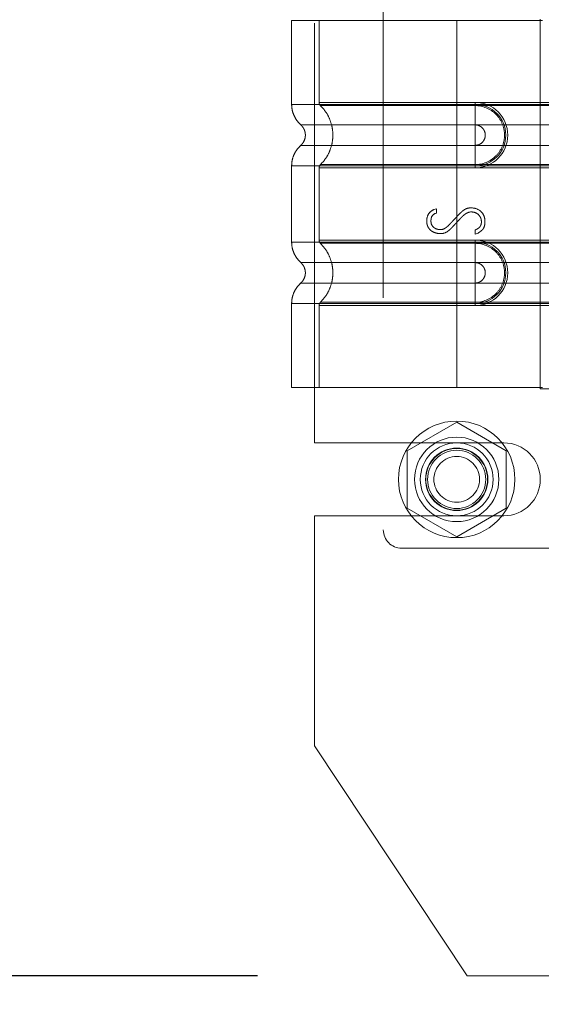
# Model space of a CAD drawing. Header units: inches. Extents: x 0.2 to 10.8, y 0.2 to 8.2.
# Tile 45 of 145: x 1.78 to 1.905, y 3.87 to 4.104. Entities that reach past the tile are written whole.
import ezdxf

# ---------------------------------------------------------------- set-up
doc = ezdxf.new("R2010")
doc.units = ezdxf.units.IN
doc.header["$MEASUREMENT"] = 0
doc.linetypes.add('HIDDEN', pattern=[0.075, 0.05, -0.025])
doc.layers.add('DIMENSIONS', color=140, linetype='Continuous')
doc.styles.add('SLDTEXTSTYLE0', font='TXT', dxfattribs={"width": 0.7})
doc.dimstyles.new('SLDDIMSTYLE0', dxfattribs={"dimtxt": 0.084961, "dimasz": 0.13, "dimexe": 0, "dimexo": 0.0625, "dimgap": 0.02124, "dimtad": 0, "dimtih": 1, "dimtoh": 1, "dimlfac": 18, "dimrnd": 1e-09, "dimzin": 12, "dimdsep": 46, "dimtxsty": 'SLDTEXTSTYLE0', "dimsah": 1, "dimcen": 0.09, "dimadec": 0, "dimazin": 3, "dimtfac": 1, "dimtofl": 0, "dimtmove": 0, "dimatfit": 3, "dimfxl": 0, "dimfrac": 2, "dimtolj": 1, "dimtzin": 12, "dimarcsym": 0})

# ---------------------------------------------------------------- blocks, each defined once
blk = doc.blocks.new('_D_10')
at = {"layer": 'DIMENSIONS'}
for p, q in [((0.3824, 4.09611), (0.35387, 4.09611)), ((0.35387, 4.09611), (0.35387, 3.96108)), ((0.70555, 4.09611), (0.73408, 4.09611)), ((0.73408, 4.09611), (0.73408, 3.96108)), ((0.85872, 4.09611), (0.96529, 4.09611)), ((0.96529, 4.09611), (0.96529, 3.87642)), ((0.35387, 3.96108), (0.3824, 3.96108)), ((0.73408, 3.96108), (0.70555, 3.96108)), ((1.83722, 3.87642), (0.84029, 3.87642)), ((0.96529, 3.58147), (0.96529, 3.87642)), ((1.83722, 3.58147), (0.84029, 3.58147))]:
    blk.add_line(p, q, dxfattribs=at)
for points in [[(0.96529, 3.87642), (0.94529, 3.74642), (0.98529, 3.74642)], [(0.96529, 3.58147), (0.98529, 3.71147), (0.94529, 3.71147)]]:
    blk.add_solid(points, dxfattribs=at)
at = {"layer": 'DIMENSIONS', "char_height": 0.083333, "attachment_point": 1, "style": 'SLDTEXTSTYLE0'}
for s, insert in [('5.31', (0.41774, 4.22255)), ('134.8', (0.3824, 4.0685))]:
    blk.add_mtext(s, dxfattribs=dict(at, insert=insert))

msp = doc.modelspace()

# ---------------------------------------------------------------- linework, layer by layer
at = {"color": 7, "linetype": 'HIDDEN', "lineweight": 18}
for p, q in [((1.8671927, 4.1380148), (1.8671927, 3.9827217)), ((1.8508016, 4.003432), (1.8508016, 4.1172931)), ((1.8846905, 4.1041128), (1.8453204, 4.1041128)), ((1.8453204, 4.1041128), (1.8453204, 4.0841083)), ((1.8518821, 4.1041128), (1.8518821, 4.0845821)), ((1.8846905, 4.1041128), (1.8846905, 4.0841083)), ((1.9051261, 4.1041128), (1.8846905, 4.1041128)), ((1.8846905, 4.1041128), (1.8846905, 4.0841083)), ((1.8846905, 4.1041128), (1.8846905, 4.0845821)), ((1.8846905, 4.1041128), (1.8846905, 4.0845821)), ((1.9045742, 4.1044409), (1.9045742, 4.0162956)), ((1.8846905, 4.0845821), (1.8890649, 4.0845821)), ((1.9656179, 4.0845821), (1.8846905, 4.0845821)), ((1.8846905, 4.0841083), (1.8890649, 4.0841083)), ((1.9656179, 4.0841083), (1.8846905, 4.0841083)), ((1.8846905, 4.0838017), (1.8890649, 4.0838017)), ((1.9656179, 4.0838017), (1.8846905, 4.0838017)), ((1.8890649, 4.0845821), (1.8890649, 4.0838017)), ((1.8890649, 4.0841083), (1.8890649, 4.0792139)), ((1.8846905, 4.0792139), (1.8890649, 4.0792139)), ((1.9656179, 4.0792139), (1.8846905, 4.0792139)), ((1.8890649, 4.074331), (1.8846905, 4.074331)), ((1.8846905, 4.074331), (1.9656179, 4.074331)), ((1.8890649, 4.0694366), (1.8890649, 4.074331)), ((1.8453204, 4.0694366), (1.8453204, 4.0512999)), ((1.8518821, 4.0689628), (1.8518821, 4.0517737)), ((1.8890649, 4.0697431), (1.8846905, 4.0697431)), ((1.8846905, 4.0697431), (1.9656179, 4.0697431)), ((1.8846905, 4.0694366), (1.8846905, 4.0512999)), ((1.8846905, 4.0694366), (1.8846905, 4.0512999)), ((1.8890649, 4.0694366), (1.8846905, 4.0694366)), ((1.8846905, 4.0694366), (1.9656179, 4.0694366)), ((1.8846905, 4.0689628), (1.8846905, 4.0517737)), ((1.8846905, 4.0689628), (1.8846905, 4.0517737)), ((1.8890649, 4.0689628), (1.8846905, 4.0689628)), ((1.8846905, 4.0689628), (1.9656179, 4.0689628)), ((1.8890649, 4.0689628), (1.8890649, 4.0697431)), ((1.8792778, 4.0590136), (1.879897, 4.0591738)), ((1.879897, 4.0591738), (1.879897, 4.0581809)), ((1.8890566, 4.0531848), (1.8890566, 4.0541242)), ((1.8846905, 4.0517737), (1.8890649, 4.0517737)), ((1.9656179, 4.0517737), (1.8846905, 4.0517737)), ((1.8898253, 4.053441), (1.8890566, 4.0531848)), ((1.8890649, 4.0517737), (1.8890649, 4.0509933)), ((1.8846905, 4.0512999), (1.8890649, 4.0512999)), ((1.9656179, 4.0512999), (1.8846905, 4.0512999)), ((1.8846905, 4.0509933), (1.8890649, 4.0509933)), ((1.9656179, 4.0509933), (1.8846905, 4.0509933)), ((1.8890649, 4.0512999), (1.8890649, 4.0464055)), ((1.8846905, 4.0464055), (1.8890649, 4.0464055)), ((1.9656179, 4.0464055), (1.8846905, 4.0464055)), ((1.8890649, 4.0415226), (1.8846905, 4.0415226)), ((1.8846905, 4.0415226), (1.9656179, 4.0415226)), ((1.8890649, 4.0366282), (1.8890649, 4.0415226)), ((1.8453204, 4.0366282), (1.8453204, 4.0166237)), ((1.8518821, 4.0361544), (1.8518821, 4.0166237)), ((1.8890649, 4.0369347), (1.8846905, 4.0369347)), ((1.8846905, 4.0369347), (1.9656179, 4.0369347)), ((1.8846905, 4.0366282), (1.8846905, 4.0166237)), ((1.8890649, 4.0366282), (1.8846905, 4.0366282)), ((1.8846905, 4.0366282), (1.8846905, 4.0166237)), ((1.8846905, 4.0366282), (1.9656179, 4.0366282)), ((1.8846905, 4.0361544), (1.8846905, 4.0166237)), ((1.8846905, 4.0361544), (1.8846905, 4.0166237)), ((1.8890649, 4.0361544), (1.8846905, 4.0361544)), ((1.8846905, 4.0361544), (1.9656179, 4.0361544)), ((1.8890649, 4.0361544), (1.8890649, 4.0369347)), ((1.8846905, 4.0166237), (1.8453204, 4.0166237)), ((1.9051261, 4.0166237), (1.8846905, 4.0166237)), ((1.9045742, 4.0162956), (1.9174989, 4.0162956)), ((1.8846905, 4.0084154), (1.8728571, 4.0015834)), ((1.8965238, 4.0015834), (1.8846905, 4.0084154)), ((1.8508016, 4.003432), (1.8959405, 4.003432)), ((1.8728571, 4.0015834), (1.8728571, 3.9879195)), ((1.8965238, 3.9879195), (1.8965238, 4.0015834)), ((1.8508016, 3.9312445), (1.8508016, 3.9860709)), ((1.8508016, 3.9860709), (1.8959405, 3.9860709)), ((1.8728571, 3.9879195), (1.8846905, 3.9810875)), ((1.8846905, 3.9810875), (1.8965238, 3.9879195)), ((1.8715671, 3.9783472), (1.9174989, 3.9783472)), ((1.8872183, 3.8764181), (1.8508016, 3.9312445)), ((1.8872183, 3.8764181), (1.9236349, 3.8764181))]:
    msp.add_line(p, q, dxfattribs=at)
for radius in [0.0138889, 0.0100612, 0.0086806, 0.0074366, 0.0073611, 0.0069444, 0.0054417]:
    msp.add_circle((1.8846905, 3.9947514), radius, dxfattribs=at)
for centre, radius, start, end in [((1.8890649, 4.0767724), 0.0078096, 270, 90), ((1.8890649, 4.0767724), 0.0073358, 270, 90), ((1.8890649, 4.043964), 0.0078096, 270, 90), ((1.8890649, 4.043964), 0.0073358, 270, 90), ((1.8959405, 3.9947514), 0.0086806, 270, 90), ((1.8715671, 3.9827217), 0.0043745, 180, 270)]:
    msp.add_arc(centre, radius, start, end, dxfattribs=at)
for points, knots in [([(1.8453203, 4.0841083), (1.8453483, 4.0836501), (1.845405, 4.0827236), (1.8458597, 4.0813936), (1.8465549, 4.0801724), (1.8472112, 4.0795167), (1.8475357, 4.0791925)], [0, 0, 0, 0, 0.24733805, 0.50013361, 0.7528697, 1, 1, 1, 1]), ([(1.8846905, 4.0841083), (1.8821137, 4.0841083), (1.879537, 4.0841083), (1.8744825, 4.0841083), (1.8720048, 4.0841083), (1.8672436, 4.0841083), (1.8649601, 4.0841083), (1.8606751, 4.0841083), (1.8586737, 4.0841083), (1.8550296, 4.0841083), (1.853387, 4.0841083), (1.8505239, 4.0841083), (1.8493034, 4.0841083), (1.8473312, 4.0841083), (1.8465796, 4.0841083), (1.8455742, 4.0841083), (1.8453204, 4.0841083), (1.8453204, 4.0841083), (1.8455742, 4.0841083), (1.8465796, 4.0841083), (1.8473312, 4.0841083), (1.8493034, 4.0841083), (1.8505239, 4.0841083), (1.853387, 4.0841083), (1.8550296, 4.0841083), (1.8586737, 4.0841083), (1.8606751, 4.0841083), (1.8649601, 4.0841083), (1.8672436, 4.0841083), (1.8720048, 4.0841083), (1.8744825, 4.0841083), (1.879537, 4.0841083), (1.8821137, 4.0841083), (1.8846905, 4.0841083)], [0, 0, 0, 0, 0.0625, 0.0625, 0.125, 0.125, 0.1875, 0.1875, 0.25, 0.25, 0.3125, 0.3125, 0.375, 0.375, 0.4375, 0.4375, 0.5, 0.5, 0.5625, 0.5625, 0.625, 0.625, 0.6875, 0.6875, 0.75, 0.75, 0.8125, 0.8125, 0.875, 0.875, 0.9375, 0.9375, 1, 1, 1, 1]), ([(1.8846905, 4.0845821), (1.8796784, 4.0845821), (1.8710979, 4.0845821), (1.8604829, 4.0845821), (1.85359, 4.0845821), (1.851028, 4.0845821), (1.85359, 4.0845821), (1.8604829, 4.0845821), (1.8710979, 4.0845821), (1.8796784, 4.0845821), (1.8846905, 4.0845821)], [4.71239975, 4.71239975, 4.71239975, 4.71239975, 5.17054869, 5.49779793, 5.89049701, 6.2831961, 6.67589519, 7.06859428, 7.39584352, 7.85399245, 7.85399245, 7.85399245, 7.85399245]), ([(1.8518821, 4.0845872), (1.8518857, 4.0845145), (1.8518928, 4.0843678), (1.8519621, 4.0841568), (1.8520641, 4.0839595), (1.8521638, 4.0838516), (1.8522131, 4.0837982)], [0, 0, 0, 0, 0.247524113, 0.500000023, 0.752475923, 1, 1, 1, 1]), ([(1.8521422, 4.0838672), (1.8525923, 4.0833821), (1.8534923, 4.082412), (1.8544269, 4.0806459), (1.8550233, 4.0787517), (1.8552284, 4.0767724), (1.8550233, 4.0747932), (1.8544269, 4.072899), (1.8534923, 4.0711329), (1.8525923, 4.0701628), (1.8521422, 4.0696776)], [0, 0, 0, 0, 0.125085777, 0.250126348, 0.375155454, 0.5, 0.624844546, 0.749873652, 0.874914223, 1, 1, 1, 1]), ([(1.8846905, 4.0838017), (1.8804379, 4.0838018), (1.8761893, 4.0838018), (1.8683326, 4.0838018), (1.8647288, 4.0838018), (1.8587187, 4.0838019), (1.8563091, 4.0838019), (1.8530563, 4.0838019), (1.8522097, 4.0838019), (1.8522107, 4.083802), (1.8530552, 4.083802), (1.8563098, 4.083802), (1.8587177, 4.083802), (1.8647289, 4.0838021), (1.8683323, 4.0838021), (1.8761892, 4.0838021), (1.8804373, 4.0838021), (1.8846905, 4.0838022)], [0, 0, 0, 0, 0.125, 0.125, 0.25, 0.25, 0.375, 0.375, 0.5, 0.5, 0.625, 0.625, 0.75, 0.75, 0.875, 0.875, 1, 1, 1, 1]), ([(1.8846905, 4.0841083), (1.8846905, 4.0831876), (1.8846905, 4.0822674), (1.8846905, 4.0805867), (1.8846905, 4.0798272), (1.8846905, 4.0792139)], [0, 0, 0, 0, 0.5, 0.5, 1, 1, 1, 1]), ([(1.8846905, 4.0841083), (1.8846905, 4.0832153), (1.8846905, 4.0813429), (1.8846905, 4.0798061), (1.8846905, 4.0792133)], [0.052118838, 0.052118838, 0.052118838, 0.052118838, 0.500001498, 0.948006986, 0.948006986, 0.948006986, 0.948006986]), ([(1.8846905, 4.0697431), (1.8846905, 4.0715641), (1.8846905, 4.0767724), (1.8846905, 4.0819807), (1.8846905, 4.0838017)], [0.027131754, 0.027131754, 0.027131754, 0.027131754, 0.5, 0.972868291, 0.972868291, 0.972868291, 0.972868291]), ([(1.8890649, 4.0838017), (1.8909126, 4.0838202), (1.8936443, 4.0826539), (1.8957281, 4.0795322), (1.8962773, 4.0767724), (1.8957281, 4.0740127), (1.8936443, 4.070891), (1.8909126, 4.0697246), (1.8890649, 4.0697431)], [6.28318531, 6.28318531, 6.28318531, 6.28318531, 7.06858347, 7.46128255, 7.85398163, 8.24668072, 8.6393798, 9.42477796, 9.42477796, 9.42477796, 9.42477796]), ([(1.8474875, 4.0792353), (1.847652, 4.0790714), (1.8479814, 4.0787432), (1.848327, 4.0781311), (1.8485496, 4.0774687), (1.8486271, 4.0767724), (1.8485496, 4.0760762), (1.848327, 4.0754138), (1.8479814, 4.0748017), (1.847652, 4.0744735), (1.8474875, 4.0743096)], [0, 0, 0, 0, 0.12483242, 0.24993914, 0.37510573, 0.5, 0.62489427, 0.75006086, 0.87516758, 1, 1, 1, 1]), ([(1.8846905, 4.0792133), (1.8791769, 4.0792133), (1.8695686, 4.0792133), (1.8574868, 4.0792133), (1.849495, 4.0792133), (1.8465207, 4.0792133), (1.849495, 4.0792133), (1.8574868, 4.0792133), (1.8695686, 4.0792133), (1.8791769, 4.0792133), (1.8846905, 4.0792133)], [4.71241411, 4.71241411, 4.71241411, 4.71241411, 5.15721613, 5.48839216, 5.88580339, 6.28321463, 6.68062587, 7.0780371, 7.40921314, 7.85401516, 7.85401516, 7.85401516, 7.85401516]), ([(1.8890649, 4.0792139), (1.8893845, 4.0792139), (1.889704, 4.0791504), (1.8902945, 4.0789058), (1.8905653, 4.0787248), (1.8910173, 4.0782728), (1.8911983, 4.078002), (1.8914429, 4.0774115), (1.8915064, 4.077092), (1.8915064, 4.0764528), (1.8914429, 4.0761334), (1.8911983, 4.0755429), (1.8910173, 4.075272), (1.8905653, 4.0748201), (1.8902945, 4.0746391), (1.889704, 4.0743945), (1.8893845, 4.074331), (1.8890649, 4.074331)], [0, 0, 0, 0, 0.125, 0.125, 0.25, 0.25, 0.375, 0.375, 0.5, 0.5, 0.625, 0.625, 0.75, 0.75, 0.875, 0.875, 1, 1, 1, 1]), ([(1.8475357, 4.0743523), (1.8472112, 4.0740282), (1.8465549, 4.0733724), (1.8458597, 4.0721513), (1.845405, 4.0708213), (1.8453483, 4.0698948), (1.8453203, 4.0694366)], [0, 0, 0, 0, 0.247130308, 0.499866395, 0.752661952, 1, 1, 1, 1]), ([(1.8846905, 4.0743315), (1.8791769, 4.0743315), (1.8695686, 4.0743315), (1.8574868, 4.0743315), (1.849495, 4.0743315), (1.8465207, 4.0743315), (1.849495, 4.0743315), (1.8574868, 4.0743315), (1.8695686, 4.0743315), (1.8791769, 4.0743315), (1.8846905, 4.0743315)], [4.71236405, 4.71236405, 4.71236405, 4.71236405, 5.15716608, 5.48834211, 5.88575335, 6.2831646, 6.68057584, 7.07798708, 7.40916311, 7.85396503, 7.85396503, 7.85396503, 7.85396503]), ([(1.8846905, 4.0694366), (1.8846905, 4.0703296), (1.8846905, 4.072202), (1.8846905, 4.0737387), (1.8846905, 4.0743315)], [0.052118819, 0.052118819, 0.052118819, 0.052118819, 0.500001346, 0.948007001, 0.948007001, 0.948007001, 0.948007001]), ([(1.8846905, 4.0694366), (1.8846905, 4.0703573), (1.8846905, 4.0712775), (1.8846905, 4.0729582), (1.8846905, 4.0737177), (1.8846905, 4.074331)], [0, 0, 0, 0, 0.5, 0.5, 1, 1, 1, 1]), ([(1.8846905, 4.0694366), (1.8821137, 4.0694366), (1.879537, 4.0694366), (1.8744825, 4.0694366), (1.8720048, 4.0694366), (1.8672436, 4.0694366), (1.8649601, 4.0694366), (1.8606751, 4.0694366), (1.8586737, 4.0694366), (1.8550296, 4.0694366), (1.853387, 4.0694366), (1.8505239, 4.0694366), (1.8493034, 4.0694366), (1.8473312, 4.0694366), (1.8465796, 4.0694366), (1.8455742, 4.0694366), (1.8453204, 4.0694366), (1.8453204, 4.0694366), (1.8455742, 4.0694366), (1.8465796, 4.0694366), (1.8473312, 4.0694366), (1.8493034, 4.0694366), (1.8505239, 4.0694366), (1.853387, 4.0694366), (1.8550296, 4.0694366), (1.8586737, 4.0694366), (1.8606751, 4.0694366), (1.8649601, 4.0694366), (1.8672436, 4.0694366), (1.8720048, 4.0694366), (1.8744825, 4.0694366), (1.879537, 4.0694366), (1.8821137, 4.0694366), (1.8846905, 4.0694366)], [0, 0, 0, 0, 0.0625, 0.0625, 0.125, 0.125, 0.1875, 0.1875, 0.25, 0.25, 0.3125, 0.3125, 0.375, 0.375, 0.4375, 0.4375, 0.5, 0.5, 0.5625, 0.5625, 0.625, 0.625, 0.6875, 0.6875, 0.75, 0.75, 0.8125, 0.8125, 0.875, 0.875, 0.9375, 0.9375, 1, 1, 1, 1]), ([(1.8846905, 4.0689628), (1.8796784, 4.0689628), (1.8710979, 4.0689628), (1.8604829, 4.0689628), (1.85359, 4.0689628), (1.851028, 4.0689628), (1.85359, 4.0689628), (1.8604829, 4.0689628), (1.8710979, 4.0689628), (1.8796784, 4.0689628), (1.8846905, 4.0689628)], [4.71239001, 4.71239001, 4.71239001, 4.71239001, 5.17053895, 5.49778819, 5.89048727, 6.28318636, 6.67588545, 7.06858454, 7.39583378, 7.85398272, 7.85398272, 7.85398272, 7.85398272]), ([(1.8522131, 4.0697467), (1.8521638, 4.0696933), (1.8520641, 4.0695853), (1.8519621, 4.0693881), (1.8518928, 4.0691771), (1.8518857, 4.0690304), (1.8518821, 4.0689577)], [0, 0, 0, 0, 0.247524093, 0.499999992, 0.752475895, 1, 1, 1, 1]), ([(1.8846905, 4.0697427), (1.8804373, 4.0697427), (1.8761892, 4.0697427), (1.8683323, 4.0697428), (1.8647289, 4.0697428), (1.8587177, 4.0697428), (1.8563098, 4.0697429), (1.8530552, 4.0697429), (1.8522107, 4.0697429), (1.8522097, 4.0697429), (1.8530563, 4.069743), (1.8563091, 4.069743), (1.8587187, 4.069743), (1.8647288, 4.069743), (1.8683326, 4.0697431), (1.8761893, 4.0697431), (1.8804379, 4.0697431), (1.8846905, 4.0697431)], [0, 0, 0, 0, 0.125, 0.125, 0.25, 0.25, 0.375, 0.375, 0.5, 0.5, 0.625, 0.625, 0.75, 0.75, 0.875, 0.875, 1, 1, 1, 1]), ([(1.8890566, 4.0541242), (1.8893895, 4.0543009), (1.8897897, 4.0545447), (1.8900279, 4.0547127), (1.8903521, 4.0550568), (1.8905827, 4.05559), (1.8905992, 4.0564533), (1.8903993, 4.0571799), (1.8897597, 4.0580395), (1.8889169, 4.0584471), (1.8877521, 4.0585368), (1.8868966, 4.0580957), (1.8863831, 4.0577061), (1.8860645, 4.0574177), (1.8857815, 4.0571257), (1.8856348, 4.0569699), (1.8853151, 4.056633), (1.8848937, 4.0561844), (1.8843714, 4.0556272), (1.8839506, 4.0551768), (1.8836335, 4.0548399), (1.883486, 4.0546809), (1.8831985, 4.0543831), (1.8828899, 4.0541044), (1.8821189, 4.0535106), (1.8809674, 4.0531904), (1.8798215, 4.0533939), (1.8790557, 4.0536998), (1.8786009, 4.05397), (1.8779999, 4.0545594), (1.8776748, 4.0552151), (1.8775216, 4.0560173), (1.8775821, 4.0571953), (1.8780244, 4.0582749), (1.8787923, 4.0588248), (1.8792778, 4.0590136)], [0, 0, 0, 0, 0.03125, 0.046875, 0.0625, 0.09375, 0.125, 0.15625, 0.1875, 0.25, 0.3125, 0.34375, 0.359375, 0.375, 0.3828125, 0.390625, 0.40625, 0.4375, 0.46875, 0.5, 0.515625, 0.5234375, 0.53125, 0.546875, 0.5625, 0.625, 0.6875, 0.71875, 0.75, 0.78125, 0.8125, 0.84375, 0.875, 0.9375, 1, 1, 1, 1]), ([(1.879897, 4.0581809), (1.8792734, 4.058077), (1.8787642, 4.0576435), (1.8785619, 4.0567118), (1.8785308, 4.0559333), (1.8787037, 4.0552947), (1.8791996, 4.0547664), (1.8795698, 4.0545254), (1.8800956, 4.0543196), (1.8808527, 4.0542036), (1.8815858, 4.0543525), (1.8822668, 4.0548209), (1.882694, 4.0551936), (1.8831271, 4.0556473), (1.883288, 4.0558229), (1.8836986, 4.0562582), (1.8842185, 4.056808), (1.8848893, 4.0575011), (1.8853916, 4.0580538), (1.8859556, 4.0585926), (1.8867575, 4.059203), (1.8874355, 4.0594407), (1.8879784, 4.0594407)], [0, 0, 0, 0, 0.125, 0.15625, 0.1875, 0.25, 0.28125, 0.3125, 0.375, 0.4375, 0.5, 0.53125, 0.5625, 0.578125, 0.59375, 0.625, 0.6875, 0.75, 0.8125, 0.84375, 0.875, 1, 1, 1, 1]), ([(1.8879784, 4.0594407), (1.8888149, 4.0594407), (1.8898673, 4.0591631), (1.8909056, 4.0581767), (1.8913486, 4.0572457), (1.891493, 4.0560292), (1.8913328, 4.055064), (1.891087, 4.0545648), (1.8908761, 4.0542786), (1.8907701, 4.0541739), (1.8904447, 4.0538902), (1.890058, 4.053606), (1.8898253, 4.053441)], [0, 0, 0, 0, 0.25, 0.375, 0.5, 0.625, 0.75, 0.8125, 0.84375, 0.875, 0.9375, 1, 1, 1, 1]), ([(1.8846905, 4.0517737), (1.8798551, 4.0517737), (1.8714274, 4.0517737), (1.8608041, 4.0517737), (1.8537344, 4.0517737), (1.8510191, 4.0517737), (1.8534901, 4.0517737), (1.8603647, 4.0517737), (1.8710165, 4.0517737), (1.8796483, 4.0517737), (1.8846905, 4.0517737)], [4.71239469, 4.71239469, 4.71239469, 4.71239469, 5.154448, 5.48366074, 5.87871603, 6.27377131, 6.6688266, 7.06388188, 7.39309462, 7.85399245, 7.85399245, 7.85399245, 7.85399245]), ([(1.8518821, 4.0517788), (1.8518857, 4.0517061), (1.8518929, 4.0515594), (1.8519621, 4.0513484), (1.8520642, 4.0511511), (1.8521638, 4.0510432), (1.8522131, 4.0509898)], [0, 0, 0, 0, 0.24752414, 0.50000006, 0.75247595, 1, 1, 1, 1]), ([(1.8453203, 4.0512999), (1.8453483, 4.0508417), (1.845405, 4.0499152), (1.8458597, 4.0485852), (1.8465549, 4.047364), (1.8472112, 4.0467083), (1.8475357, 4.0463842)], [0, 0, 0, 0, 0.24733805, 0.50013361, 0.7528697, 1, 1, 1, 1]), ([(1.8846905, 4.0512999), (1.8821137, 4.0512999), (1.879537, 4.0512999), (1.8744825, 4.0512999), (1.8720048, 4.0512999), (1.8672436, 4.0512999), (1.8649601, 4.0512999), (1.8606751, 4.0512999), (1.8586737, 4.0512999), (1.8550296, 4.0512999), (1.853387, 4.0512999), (1.8505239, 4.0512999), (1.8493034, 4.0512999), (1.8473312, 4.0512999), (1.8465796, 4.0512999), (1.8455742, 4.0512999), (1.8453204, 4.0512999), (1.8453204, 4.0512999), (1.8455742, 4.0512999), (1.8465796, 4.0512999), (1.8473312, 4.0512999), (1.8493034, 4.0512999), (1.8505239, 4.0512999), (1.853387, 4.0512999), (1.8550296, 4.0512999), (1.8586737, 4.0512999), (1.8606751, 4.0512999), (1.8649601, 4.0512999), (1.8672436, 4.0512999), (1.8720048, 4.0512999), (1.8744825, 4.0512999), (1.879537, 4.0512999), (1.8821137, 4.0512999), (1.8846905, 4.0512999)], [0, 0, 0, 0, 0.0625, 0.0625, 0.125, 0.125, 0.1875, 0.1875, 0.25, 0.25, 0.3125, 0.3125, 0.375, 0.375, 0.4375, 0.4375, 0.5, 0.5, 0.5625, 0.5625, 0.625, 0.625, 0.6875, 0.6875, 0.75, 0.75, 0.8125, 0.8125, 0.875, 0.875, 0.9375, 0.9375, 1, 1, 1, 1]), ([(1.8521422, 4.0510588), (1.8525895, 4.0505719), (1.8534843, 4.0495976), (1.85442, 4.0478333), (1.855021, 4.0459414), (1.8552295, 4.043964), (1.855021, 4.0419867), (1.85442, 4.0400948), (1.8534843, 4.0383305), (1.8525895, 4.0373562), (1.8521422, 4.0368692)], [0, 0, 0, 0, 0.12505483, 0.25020853, 0.37526383, 0.5, 0.62473617, 0.74979147, 0.87494517, 1, 1, 1, 1]), ([(1.8846905, 4.0509933), (1.8833371, 4.0509933), (1.8818983, 4.0509933), (1.8788594, 4.0509933), (1.8772588, 4.0509933), (1.8739328, 4.0509933), (1.8722068, 4.0509933), (1.8687077, 4.0509933), (1.8669342, 4.0509933), (1.8634696, 4.0509933), (1.8617789, 4.0509933), (1.8586582, 4.0509933), (1.8572297, 4.0509933), (1.854832, 4.0509933), (1.853865, 4.0509933), (1.8525529, 4.0509933), (1.8522095, 4.0509933), (1.8522095, 4.0509933), (1.8525529, 4.0509933), (1.853865, 4.0509933), (1.854832, 4.0509933), (1.8572297, 4.0509933), (1.8586582, 4.0509933), (1.8617789, 4.0509933), (1.8634696, 4.0509933), (1.8669342, 4.0509933), (1.8687077, 4.0509933), (1.8722068, 4.0509933), (1.8739328, 4.0509933), (1.8772588, 4.0509933), (1.8788594, 4.0509933), (1.8818983, 4.0509933), (1.8833371, 4.0509933), (1.8846905, 4.0509933)], [0, 0, 0, 0, 0.0625, 0.0625, 0.125, 0.125, 0.1875, 0.1875, 0.25, 0.25, 0.3125, 0.3125, 0.375, 0.375, 0.4375, 0.4375, 0.5, 0.5, 0.5625, 0.5625, 0.625, 0.625, 0.6875, 0.6875, 0.75, 0.75, 0.8125, 0.8125, 0.875, 0.875, 0.9375, 0.9375, 1, 1, 1, 1]), ([(1.8846905, 4.0512999), (1.8846905, 4.0503792), (1.8846905, 4.049459), (1.8846905, 4.0477783), (1.8846905, 4.0470188), (1.8846905, 4.0464055)], [0, 0, 0, 0, 0.5, 0.5, 1, 1, 1, 1]), ([(1.8846905, 4.0512999), (1.8846905, 4.0504069), (1.8846905, 4.0485345), (1.8846905, 4.0469977), (1.8846905, 4.0464049)], [0.052118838, 0.052118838, 0.052118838, 0.052118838, 0.500001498, 0.948006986, 0.948006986, 0.948006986, 0.948006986]), ([(1.8890649, 4.0509933), (1.8909126, 4.0510118), (1.8936443, 4.0498455), (1.8957281, 4.0467238), (1.8962773, 4.043964), (1.8957281, 4.0412043), (1.8936443, 4.0380826), (1.8909126, 4.0369162), (1.8890649, 4.0369347)], [6.28318531, 6.28318531, 6.28318531, 6.28318531, 7.06858347, 7.46128255, 7.85398163, 8.24668072, 8.6393798, 9.42477796, 9.42477796, 9.42477796, 9.42477796]), ([(1.8474875, 4.0464269), (1.847652, 4.046263), (1.8479814, 4.0459348), (1.848327, 4.0453227), (1.8485496, 4.0446603), (1.8486271, 4.043964), (1.8485496, 4.0432678), (1.848327, 4.0426054), (1.8479814, 4.0419933), (1.847652, 4.0416651), (1.8474875, 4.0415012)], [0, 0, 0, 0, 0.124832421, 0.249939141, 0.375105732, 0.5, 0.624894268, 0.750060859, 0.875167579, 1, 1, 1, 1]), ([(1.8846905, 4.0464049), (1.8791769, 4.0464049), (1.8695686, 4.0464049), (1.8574868, 4.0464049), (1.849495, 4.0464049), (1.8465207, 4.0464049), (1.849495, 4.0464049), (1.8574868, 4.0464049), (1.8695686, 4.0464049), (1.8791769, 4.0464049), (1.8846905, 4.0464049)], [4.71241411, 4.71241411, 4.71241411, 4.71241411, 5.15721613, 5.48839216, 5.88580339, 6.28321463, 6.68062587, 7.0780371, 7.40921314, 7.85401516, 7.85401516, 7.85401516, 7.85401516]), ([(1.8890649, 4.0464055), (1.8893845, 4.0464055), (1.889704, 4.046342), (1.8902945, 4.0460974), (1.8905653, 4.0459164), (1.8910173, 4.0454644), (1.8911983, 4.0451936), (1.8914429, 4.0446031), (1.8915064, 4.0442836), (1.8915064, 4.0436445), (1.8914429, 4.043325), (1.8911983, 4.0427345), (1.8910173, 4.0424636), (1.8905653, 4.0420117), (1.8902945, 4.0418307), (1.889704, 4.0415861), (1.8893845, 4.0415226), (1.8890649, 4.0415226)], [0, 0, 0, 0, 0.125, 0.125, 0.25, 0.25, 0.375, 0.375, 0.5, 0.5, 0.625, 0.625, 0.75, 0.75, 0.875, 0.875, 1, 1, 1, 1]), ([(1.8475357, 4.0415439), (1.8472112, 4.0412198), (1.8465549, 4.0405641), (1.8458597, 4.0393429), (1.845405, 4.0380129), (1.8453483, 4.0370864), (1.8453203, 4.0366282)], [0, 0, 0, 0, 0.24713031, 0.49986639, 0.75266195, 1, 1, 1, 1]), ([(1.8846905, 4.0415231), (1.8791769, 4.0415231), (1.8695686, 4.0415231), (1.8574868, 4.0415231), (1.849495, 4.0415231), (1.8465207, 4.0415231), (1.849495, 4.0415231), (1.8574868, 4.0415231), (1.8695686, 4.0415231), (1.8791769, 4.0415231), (1.8846905, 4.0415231)], [4.71236405, 4.71236405, 4.71236405, 4.71236405, 5.15716608, 5.48834211, 5.88575335, 6.2831646, 6.68057584, 7.07798708, 7.40916311, 7.85396514, 7.85396514, 7.85396514, 7.85396514]), ([(1.8846905, 4.0366282), (1.8846905, 4.0375212), (1.8846905, 4.0393936), (1.8846905, 4.0409303), (1.8846905, 4.0415231)], [0.052118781, 0.052118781, 0.052118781, 0.052118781, 0.500001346, 0.948006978, 0.948006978, 0.948006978, 0.948006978]), ([(1.8846905, 4.0366282), (1.8846905, 4.0375489), (1.8846905, 4.0384691), (1.8846905, 4.0401498), (1.8846905, 4.0409093), (1.8846905, 4.0415226)], [0, 0, 0, 0, 0.5, 0.5, 1, 1, 1, 1]), ([(1.8846905, 4.0366282), (1.8821137, 4.0366282), (1.879537, 4.0366282), (1.8744825, 4.0366282), (1.8720048, 4.0366282), (1.8672436, 4.0366282), (1.8649601, 4.0366282), (1.8606751, 4.0366282), (1.8586737, 4.0366282), (1.8550296, 4.0366282), (1.853387, 4.0366282), (1.8505239, 4.0366282), (1.8493034, 4.0366282), (1.8473312, 4.0366282), (1.8465796, 4.0366282), (1.8455742, 4.0366282), (1.8453204, 4.0366282), (1.8453204, 4.0366282), (1.8455742, 4.0366282), (1.8465796, 4.0366282), (1.8473312, 4.0366282), (1.8493034, 4.0366282), (1.8505239, 4.0366282), (1.853387, 4.0366282), (1.8550296, 4.0366282), (1.8586737, 4.0366282), (1.8606751, 4.0366282), (1.8649601, 4.0366282), (1.8672436, 4.0366282), (1.8720048, 4.0366282), (1.8744825, 4.0366282), (1.879537, 4.0366282), (1.8821137, 4.0366282), (1.8846905, 4.0366282)], [0, 0, 0, 0, 0.0625, 0.0625, 0.125, 0.125, 0.1875, 0.1875, 0.25, 0.25, 0.3125, 0.3125, 0.375, 0.375, 0.4375, 0.4375, 0.5, 0.5, 0.5625, 0.5625, 0.625, 0.625, 0.6875, 0.6875, 0.75, 0.75, 0.8125, 0.8125, 0.875, 0.875, 0.9375, 0.9375, 1, 1, 1, 1]), ([(1.8846905, 4.0361544), (1.8796483, 4.0361544), (1.8710165, 4.0361544), (1.8603647, 4.0361544), (1.8534901, 4.0361544), (1.8510191, 4.0361544), (1.8537344, 4.0361544), (1.8608041, 4.0361544), (1.8714274, 4.0361544), (1.8798551, 4.0361544), (1.8846905, 4.0361544)], [4.71239001, 4.71239001, 4.71239001, 4.71239001, 5.17328784, 5.50250058, 5.89755587, 6.29261115, 6.68766644, 7.08272172, 7.41193446, 7.85398778, 7.85398778, 7.85398778, 7.85398778]), ([(1.8522131, 4.0369383), (1.8521638, 4.0368849), (1.8520642, 4.0367769), (1.8519621, 4.0365797), (1.8518929, 4.0363687), (1.8518857, 4.036222), (1.8518821, 4.0361493)], [0, 0, 0, 0, 0.24752406, 0.49999996, 0.75247587, 1, 1, 1, 1]), ([(1.8846905, 4.0369347), (1.8833371, 4.0369347), (1.8818983, 4.0369347), (1.8788594, 4.0369347), (1.8772588, 4.0369347), (1.8739328, 4.0369347), (1.8722068, 4.0369347), (1.8687077, 4.0369347), (1.8669342, 4.0369347), (1.8634696, 4.0369347), (1.8617789, 4.0369347), (1.8586582, 4.0369347), (1.8572297, 4.0369347), (1.854832, 4.0369347), (1.853865, 4.0369347), (1.8525529, 4.0369347), (1.8522095, 4.0369347), (1.8522095, 4.0369347), (1.8525529, 4.0369347), (1.853865, 4.0369347), (1.854832, 4.0369347), (1.8572297, 4.0369347), (1.8586582, 4.0369347), (1.8617789, 4.0369347), (1.8634696, 4.0369347), (1.8669342, 4.0369347), (1.8687077, 4.0369347), (1.8722068, 4.0369347), (1.8739328, 4.0369347), (1.8772588, 4.0369347), (1.8788594, 4.0369347), (1.8818983, 4.0369347), (1.8833371, 4.0369347), (1.8846905, 4.0369347)], [0, 0, 0, 0, 0.0625, 0.0625, 0.125, 0.125, 0.1875, 0.1875, 0.25, 0.25, 0.3125, 0.3125, 0.375, 0.375, 0.4375, 0.4375, 0.5, 0.5, 0.5625, 0.5625, 0.625, 0.625, 0.6875, 0.6875, 0.75, 0.75, 0.8125, 0.8125, 0.875, 0.875, 0.9375, 0.9375, 1, 1, 1, 1])]:
    msp.add_open_spline(points, degree=3, knots=knots, dxfattribs=at)
for points in [[(1.8846905, 4.0845821), (1.8846905, 4.0842924), (1.8846905, 4.0840047), (1.8846905, 4.0838017)], [(1.8846905, 4.0845821), (1.8846905, 4.0842992), (1.8846905, 4.0839972), (1.8846905, 4.0838017)], [(1.8846905, 4.0697431), (1.8846905, 4.0715715), (1.8846905, 4.0767724), (1.8846905, 4.0819734), (1.8846905, 4.0838017)], [(1.8890649, 4.0767724), (1.8890649, 4.0780784), (1.8890649, 4.0806846), (1.8890649, 4.0828874), (1.8890649, 4.0838017)], [(1.8846905, 4.0767724), (1.8846905, 4.0776881), (1.8846905, 4.0786037), (1.8846905, 4.0792139)], [(1.8846905, 4.0767724), (1.8846905, 4.0776882), (1.8846905, 4.0786039), (1.8846905, 4.0792135)], [(1.8890649, 4.0767724), (1.8890649, 4.0776881), (1.8890649, 4.0786037), (1.8890649, 4.0792139)], [(1.8846905, 4.074331), (1.8846905, 4.0749412), (1.8846905, 4.0758568), (1.8846905, 4.0767724)], [(1.8846905, 4.0743314), (1.8846905, 4.074941), (1.8846905, 4.0758567), (1.8846905, 4.0767724)], [(1.8890649, 4.074331), (1.8890649, 4.0749412), (1.8890649, 4.0758568), (1.8890649, 4.0767724)], [(1.8890649, 4.0697431), (1.8890649, 4.0706575), (1.8890649, 4.0728603), (1.8890649, 4.0754665), (1.8890649, 4.0767724)], [(1.8846905, 4.0689628), (1.8846905, 4.0692457), (1.8846905, 4.0695477), (1.8846905, 4.0697432)], [(1.8846905, 4.0689628), (1.8846905, 4.0692524), (1.8846905, 4.0695402), (1.8846905, 4.0697431)], [(1.8846905, 4.0517737), (1.8846905, 4.051484), (1.8846905, 4.0511963), (1.8846905, 4.0509933)], [(1.8846905, 4.0517737), (1.8846905, 4.0514908), (1.8846905, 4.0511888), (1.8846905, 4.0509933)], [(1.8846905, 4.0509933), (1.8846905, 4.049165), (1.8846905, 4.043964), (1.8846905, 4.0387631), (1.8846905, 4.0369347)], [(1.8846905, 4.0509933), (1.8846905, 4.0491645), (1.8846905, 4.043964), (1.8846905, 4.0387636), (1.8846905, 4.0369347)], [(1.8890649, 4.043964), (1.8890649, 4.04527), (1.8890649, 4.0478762), (1.8890649, 4.050079), (1.8890649, 4.0509933)], [(1.8846905, 4.0464055), (1.8846905, 4.0457953), (1.8846905, 4.0448797), (1.8846905, 4.043964)], [(1.8846905, 4.0464051), (1.8846905, 4.0457955), (1.8846905, 4.0448798), (1.8846905, 4.043964)], [(1.8890649, 4.043964), (1.8890649, 4.0448797), (1.8890649, 4.0457953), (1.8890649, 4.0464055)], [(1.8846905, 4.043964), (1.8846905, 4.0430483), (1.8846905, 4.0421326), (1.8846905, 4.041523)], [(1.8846905, 4.043964), (1.8846905, 4.0430484), (1.8846905, 4.0421328), (1.8846905, 4.0415226)], [(1.8890649, 4.0415226), (1.8890649, 4.0421328), (1.8890649, 4.0430484), (1.8890649, 4.043964)], [(1.8890649, 4.0369347), (1.8890649, 4.0378491), (1.8890649, 4.0400519), (1.8890649, 4.0426581), (1.8890649, 4.043964)], [(1.8846905, 4.0361544), (1.8846905, 4.0364375), (1.8846905, 4.0367398), (1.8846905, 4.0369352)], [(1.8846905, 4.0361544), (1.8846905, 4.036444), (1.8846905, 4.0367318), (1.8846905, 4.0369347)]]:
    msp.add_open_spline(points, degree=3, dxfattribs=at)

# ---------------------------------------------------------------- dimensions: what is measured, and where the dimension line sits
at = {"layer": 'DIMENSIONS'}
dim = msp.add_linear_dim(base=(0.9652936, 3.8764181), p1=(1.8872183, 3.5814737), p2=(1.8872183, 3.8764181), angle=90, dimstyle='SLDDIMSTYLE0', dxfattribs=at)
dim.commit()
dim.dimension.update_dxf_attribs({"geometry": '_D_10', "text_midpoint": (0.9652936, 4.0961105), "dimtype": 160})

doc.saveas('drawing.dxf')
